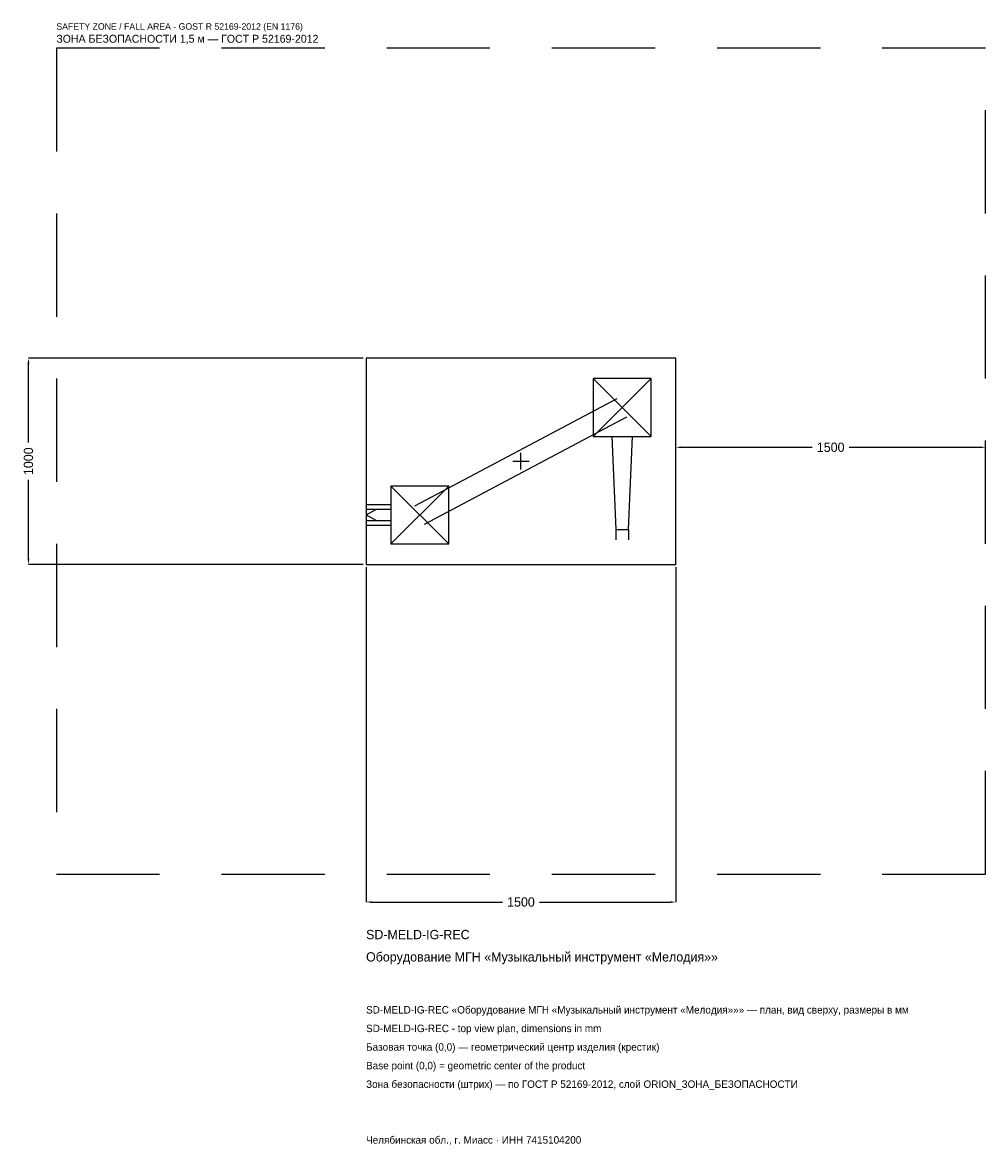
# Model space of a CAD drawing. Header units: metres. Extents: x -2414 to 2250, y -3314 to 2125.
import ezdxf

# ---------------------------------------------------------------- set-up
doc = ezdxf.new("R2010")
doc.units = ezdxf.units.M
doc.linetypes.add('DASHED', pattern=[800, 500, -300])
for name, color, linetype in [('ORION_ДАННЫЕ', 3, 'Continuous'), ('ORION_ЗОНА_БЕЗОПАСНОСТИ', 1, 'Continuous'), ('ORION_КОНТУР', 7, 'Continuous'), ('ORION_РАЗМЕРЫ', 8, 'Continuous')]:
    doc.layers.add(name, color=color, linetype=linetype)
doc.dimstyles.new('ORION', dxfattribs={"dimtxt": 45, "dimasz": 27, "dimexe": 1.25, "dimexo": 13.5, "dimtad": 1, "dimdec": 0, "dimcen": 2.5, "dimazin": 3, "dimtfac": 1, "dimtmove": 0, "dimatfit": 3, "dimarcsym": 0})

# ---------------------------------------------------------------- blocks, each defined once
blk = doc.blocks.new('_CLOSEDFILLED')
at = {"color": 0, "linetype": 'BYBLOCK'}
blk.add_solid([(-1, 0.16), (0, 0), (-1, -0.16)], dxfattribs=at)
blk = doc.blocks.new('*D1')
for p, q in [((-750, -513.5), (-750, -2135)), ((750, -513.5), (750, -2135)), ((-723, -2135), (-90, -2135)), ((90, -2135), (723, -2135))]:
    blk.add_line(p, q)
at = {"layer": 'Defpoints'}
for p in [(-750, -500), (750, -500), (-750, -2135)]:
    blk.add_point(p, dxfattribs=at)
at = {"layer": 'ORION_РАЗМЕРЫ', "xscale": 27, "yscale": 27, "rotation": 180}
blk.add_blockref('_CLOSEDFILLED', (-750, -2135), dxfattribs=at)
at = {"layer": 'ORION_РАЗМЕРЫ', "xscale": 27, "yscale": 27}
blk.add_blockref('_CLOSEDFILLED', (750, -2135), dxfattribs=at)
at = {"layer": 'ORION_РАЗМЕРЫ', "insert": (0, -2135), "char_height": 45, "attachment_point": 5}
blk.add_mtext('1500', dxfattribs=at)
blk = doc.blocks.new('*D2')
for p, q in [((-763.5, 500), (-2385, 500)), ((-2385, 90), (-2385, 473)), ((-2385, -473), (-2385, -90)), ((-763.5, -500), (-2385, -500))]:
    blk.add_line(p, q)
at = {"layer": 'Defpoints'}
for p in [(-750, 500), (-2385, -500), (-750, -500)]:
    blk.add_point(p, dxfattribs=at)
at = {"layer": 'ORION_РАЗМЕРЫ', "xscale": 27, "yscale": 27}
for p, rotation in [((-2385, 500), 90), ((-2385, -500), 270)]:
    blk.add_blockref('_CLOSEDFILLED', p, dxfattribs=dict(at, rotation=rotation))
at = {"layer": 'ORION_РАЗМЕРЫ', "insert": (-2385, 0), "char_height": 45, "attachment_point": 5, "rotation": 90}
blk.add_mtext('1000', dxfattribs=at)
blk = doc.blocks.new('*D3')
for p, q in [((750, 13.5), (750, 67.5)), ((777, 67.5), (1410, 67.5)), ((1590, 67.5), (2223, 67.5)), ((2250, 13.5), (2250, 67.5))]:
    blk.add_line(p, q)
at = {"layer": 'Defpoints'}
for p in [(750, 67.5), (750, 0), (2250, 0)]:
    blk.add_point(p, dxfattribs=at)
at = {"layer": 'ORION_РАЗМЕРЫ', "xscale": 27, "yscale": 27, "rotation": 180}
blk.add_blockref('_CLOSEDFILLED', (750, 67.5), dxfattribs=at)
at = {"layer": 'ORION_РАЗМЕРЫ', "xscale": 27, "yscale": 27}
blk.add_blockref('_CLOSEDFILLED', (2250, 67.5), dxfattribs=at)
at = {"layer": 'ORION_РАЗМЕРЫ', "insert": (1500, 67.5), "char_height": 45, "attachment_point": 5}
blk.add_mtext('1500', dxfattribs=at)
blk = doc.blocks.new('ОРИОН SD-MELD-IG-REC Оборудование МГН Музыкальный инструмент Мелодия')
at = {"layer": 'ORION_ЗОНА_БЕЗОПАСНОСТИ', "linetype": 'DASHED'}
blk.add_lwpolyline([(-2250, -2000), (2250, -2000), (2250, 2000), (-2250, 2000)], close=True, dxfattribs=at)
at = {"layer": 'ORION_КОНТУР'}
for p, q in [((350, 120), (630, 400)), ((350, 400), (630, 120)), ((-513.6, -215.5), (466.4, 304.5)), ((-466.4, -304.5), (513.6, 215.5)), ((-630, -400), (-350, -120)), ((-630, -120), (-350, -400)), ((-750, -209.6), (-630, -209.6)), ((-750, -232.3), (-630, -232.3)), ((-750, -260), (-699.6, -232.3)), ((-750, -260), (-699.6, -287.7)), ((-750, -287.7), (-630, -287.7)), ((-750, -310.4), (-630, -310.4)), ((459.8, -330), (459.8, -380.4)), ((520.2, -330), (520.2, -380.4))]:
    blk.add_line(p, q, dxfattribs=at)
for points in [[(-750, -500), (750, -500), (750, 500), (-750, 500)], [(350, 120), (630, 120), (630, 400), (350, 400)], [(-630, -400), (-350, -400), (-350, -120), (-630, -120)]]:
    blk.add_lwpolyline(points, close=True, dxfattribs=at)
blk.add_lwpolyline([(439.6, 120), (459.8, -330), (520.2, -330), (540.4, 120)], dxfattribs=at)
at = {"layer": 'ORION_РАЗМЕРЫ'}
for p, q in [((-40, 0), (40, 0)), ((0, -40), (0, 40))]:
    blk.add_line(p, q, dxfattribs=at)
at = {"layer": 'ORION_ДАННЫЕ'}
for tag, p in [('АРТИКУЛ', (-750, -2315)), ('НАИМЕНОВАНИЕ', (-750, -2423))]:
    blk.add_attdef(tag, p, '', height=45, dxfattribs=at)
at = {"layer": 'ORION_ДАННЫЕ', "flags": 1}
for tag, p in [('ПРОИЗВОДИТЕЛЬ', (-750, -2531)), ('ТЕЛЕФОН', (-750, -2639)), ('САЙТ', (-750, -2855)), ('АДРЕС', (-750, -2963)), ('РЕКВИЗИТЫ', (-750, -3071)), ('ГАБАРИТЫ', (-750, -3179)), ('ЗОНА_БЕЗОПАСНОСТИ', (-750, -3287))]:
    blk.add_attdef(tag, p, '', height=45, dxfattribs=at)
at = {"layer": 'ORION_ЗОНА_БЕЗОПАСНОСТИ', "color": 1}
for s, height, p in [('SAFETY ZONE / FALL AREA - GOST R 52169-2012 (EN 1176)', 31.5, (-2250, 2090)), ('ЗОНА БЕЗОПАСНОСТИ 1,5 м — ГОСТ Р 52169-2012', 38.25, (-2250, 2027))]:
    blk.add_text(s, height=height, dxfattribs=at).set_placement(p)
at = {"layer": 'ORION_РАЗМЕРЫ'}
dim = blk.add_linear_dim(base=(-2385, -500), p1=(-750, -500), p2=(-750, 500), angle=90, dimstyle='ORION', dxfattribs=at)
dim.commit()
dim.dimension.update_dxf_attribs({"geometry": '*D2', "text_midpoint": (-2385, 0)})
for base, p1, p2, picture, middle in [((750, 67.5), (750, 0), (2250, 0), '*D3', (1500, 67.5)), ((-750, -2135), (-750, -500), (750, -500), '*D1', (0, -2135))]:
    dim = blk.add_linear_dim(base=base, p1=p1, p2=p2, dimstyle='ORION', dxfattribs=at)
    dim.commit()
    dim.dimension.update_dxf_attribs({"geometry": picture, "text_midpoint": middle})

msp = doc.modelspace()

# ---------------------------------------------------------------- block references
msp.add_blockref('ОРИОН SD-MELD-IG-REC Оборудование МГН Музыкальный инструмент Мелодия', (0, 0)).add_auto_attribs({'АРТИКУЛ': 'SD-MELD-IG-REC', 'НАИМЕНОВАНИЕ': 'Оборудование МГН «Музыкальный инструмент «Мелодия»»'})

# ---------------------------------------------------------------- texts
at = {"layer": 'ORION_ДАННЫЕ', "color": 3}
for s, p in [('SD-MELD-IG-REC «Оборудование МГН «Музыкальный инструмент «Мелодия»»» — план, вид сверху, размеры в мм', (-750, -2675)), ('SD-MELD-IG-REC - top view plan, dimensions in mm', (-750, -2765)), ('Челябинская обл., г. Миасс · ИНН 7415104200', (-750, -3305))]:
    msp.add_text(s, height=36, dxfattribs=at).set_placement(p)
at = {"layer": 'ORION_ДАННЫЕ', "color": 7}
for s, p in [('Базовая точка (0,0) — геометрический центр изделия (крестик)', (-750, -2855)), ('Base point (0,0) = geometric center of the product', (-750, -2945))]:
    msp.add_text(s, height=36, dxfattribs=at).set_placement(p)
at = {"layer": 'ORION_ДАННЫЕ', "color": 1}
msp.add_text('Зона безопасности (штрих) — по ГОСТ Р 52169-2012, слой ORION_ЗОНА_БЕЗОПАСНОСТИ', height=36, dxfattribs=at).set_placement((-750, -3035))

doc.saveas('drawing.dxf')
